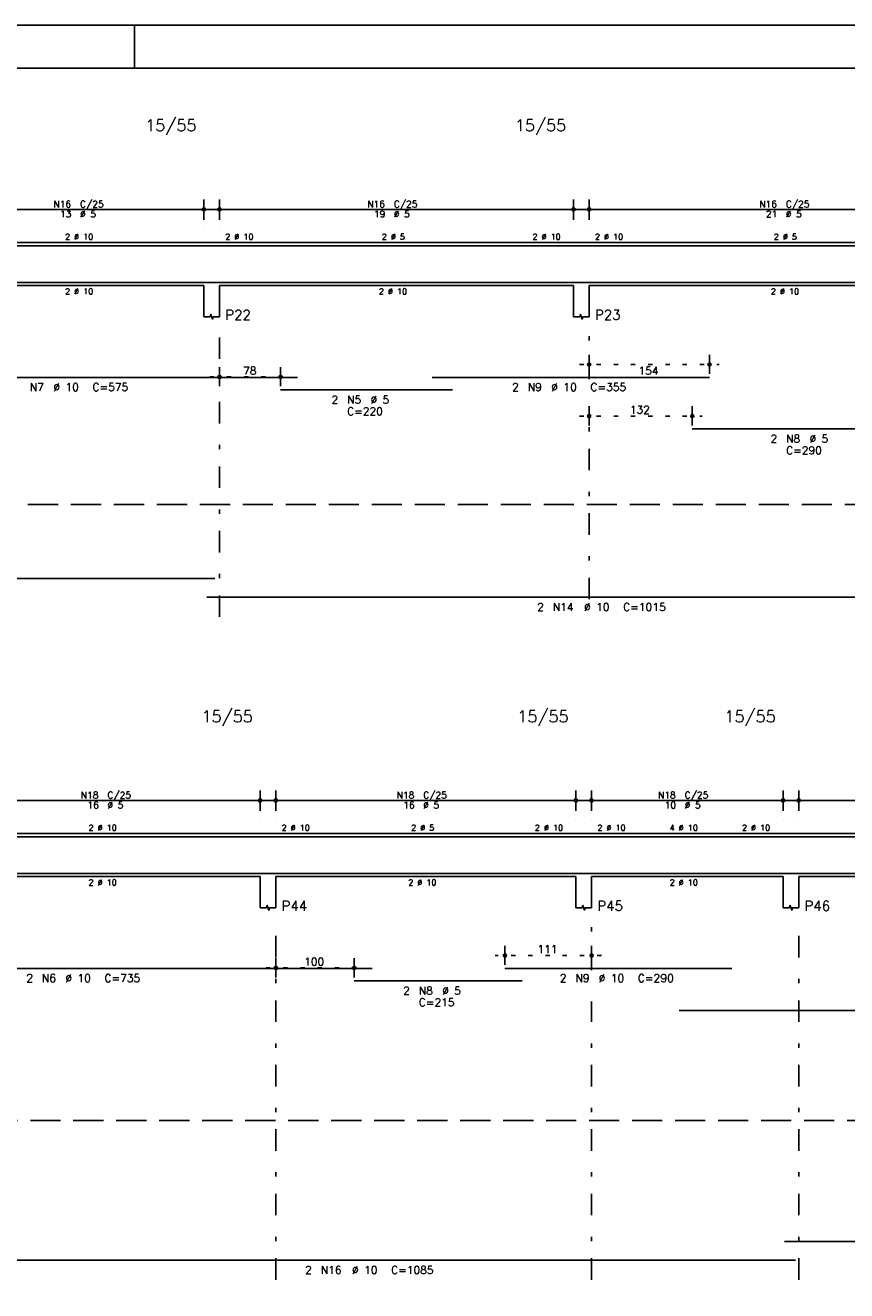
# Model space of a CAD drawing. Extents: x 0 to 84.1, y 0 to 59.4.
# Tile 3 of 6: x 26.1 to 45.2, y 30 to 59.4. Entities that reach past the tile are written whole.
import ezdxf

# ---------------------------------------------------------------- set-up
doc = ezdxf.new("R2010")
doc.units = 0
doc.header["$MEASUREMENT"] = 0
for name, pattern in [('ESTILO_TQS_0001', [1, 0.7, -0.3]), ('ESTILO_TQS_0002', [0.4, 0.1, -0.3]), ('ESTILO_TQS_0003', [1.5, 0.5, -0.4, 0.1, -0.5])]:
    doc.linetypes.add(name, pattern=pattern)
for name, color, linetype in [('1', 1, 'CONTINUOUS'), ('2', 2, 'CONTINUOUS'), ('4', 4, 'CONTINUOUS'), ('6', 6, 'CONTINUOUS')]:
    doc.layers.add(name, color=color, linetype=linetype)
doc.styles.get("Standard").update_dxf_attribs({"font": 'ROMANS.SHX'})

msp = doc.modelspace()

# ---------------------------------------------------------------- linework, layer by layer
at = {"layer": '1', "linetype": 'ESTILO_TQS_0002'}
for p, q in [((38.947753, 51.508157), (42.20188, 51.508157)), ((30.347753, 51.217248), (32.224935, 51.217248)), ((38.947753, 50.308157), (41.800571, 50.308157)), ((39.458028, 37.755295), (36.989846, 37.755295)), ((31.658028, 37.464385), (33.938083, 37.464385))]:
    msp.add_line(p, q, dxfattribs=at)
at = {"layer": '1', "linetype": 'ESTILO_TQS_0001'}
for p, q in [((3.12048, 48.249066), (59.993207, 48.249066)), ((3.17621, 33.914385), (60.048937, 33.914385))]:
    msp.add_line(p, q, dxfattribs=at)
at = {"layer": '2', "linetype": 'Continuous'}
for p, q in [((84.100006, 59.400002), (0, 59.400002)), ((28.600006, 58.400002), (28.600006, 59.400002)), ((24.347753, 55.117248), (30.438662, 55.117248)), ((30.211389, 54.871794), (30.211389, 55.344521)), ((30.347753, 55.117248), (39.038662, 55.117248)), ((30.575025, 54.871794), (30.575025, 55.344521)), ((38.811389, 54.871794), (38.811389, 55.344521)), ((38.947753, 55.117248), (48.675025, 55.117248)), ((39.175025, 54.871794), (39.175025, 55.344521)), ((30.211389, 54.644521), (30.211389, 54.644521)), ((30.575025, 54.644521), (30.575025, 54.644521)), ((38.811389, 54.644521), (38.811389, 54.644521)), ((39.175025, 54.644521), (39.175025, 54.644521)), ((24.575025, 54.344521), (30.211389, 54.344521)), ((30.211389, 54.344521), (30.575025, 54.344521)), ((30.575025, 54.344521), (38.811389, 54.344521)), ((38.811389, 54.344521), (39.175025, 54.344521)), ((39.175025, 54.344521), (48.447753, 54.344521)), ((24.575025, 53.344521), (30.211389, 53.344521)), ((30.211389, 53.344521), (30.211389, 52.617248)), ((30.575025, 53.344521), (38.811389, 53.344521)), ((30.575025, 53.344521), (30.575025, 52.617248)), ((38.811389, 53.344521), (38.811389, 52.617248)), ((39.175025, 53.344521), (48.447753, 53.344521)), ((39.175025, 53.344521), (39.175025, 52.617248)), ((39.175025, 51.289975), (39.175025, 51.73543)), ((41.974607, 51.289975), (41.974607, 51.73543)), ((30.575025, 50.999066), (30.575025, 51.444521)), ((31.997662, 50.999066), (31.997662, 51.444521)), ((39.175025, 51.199066), (39.175025, 51.199066)), ((41.974607, 51.199066), (41.974607, 51.199066)), ((30.575025, 50.908157), (30.575025, 50.908157)), ((31.997662, 50.908157), (31.997662, 50.908157)), ((39.175025, 50.089975), (39.175025, 50.53543)), ((41.573298, 50.089975), (41.573298, 50.53543)), ((39.175025, 49.999066), (39.175025, 49.999066)), ((41.573298, 49.999066), (41.573298, 49.999066)), ((31.521665, 41.118931), (31.521665, 41.591658)), ((31.885301, 41.118931), (31.885301, 41.591658)), ((38.867119, 41.118931), (38.867119, 41.591658)), ((39.230755, 41.118931), (39.230755, 41.591658)), ((43.685301, 41.118931), (43.685301, 41.591658)), ((44.048937, 41.118931), (44.048937, 41.591658)), ((24.312574, 41.364385), (31.748937, 41.364385)), ((31.658028, 41.364385), (39.094392, 41.364385)), ((39.003483, 41.364385), (43.912574, 41.364385)), ((43.821665, 41.364385), (48.730755, 41.364385)), ((31.521665, 40.891658), (31.521665, 40.891658)), ((31.885301, 40.891658), (31.885301, 40.891658)), ((38.867119, 40.891658), (38.867119, 40.891658)), ((39.230755, 40.891658), (39.230755, 40.891658)), ((43.685301, 40.891658), (43.685301, 40.891658)), ((44.048937, 40.891658), (44.048937, 40.891658)), ((24.539846, 40.591658), (31.521665, 40.591658)), ((31.521665, 40.591658), (31.885301, 40.591658)), ((31.885301, 40.591658), (38.867119, 40.591658)), ((38.867119, 40.591658), (39.230755, 40.591658)), ((39.230755, 40.591658), (43.685301, 40.591658)), ((43.685301, 40.591658), (44.048937, 40.591658)), ((44.048937, 40.591658), (48.503483, 40.591658)), ((24.539846, 39.591658), (31.521665, 39.591658)), ((31.521665, 39.591658), (31.521665, 38.864385)), ((31.885301, 39.591658), (38.867119, 39.591658)), ((31.885301, 39.591658), (31.885301, 38.864385)), ((38.867119, 39.591658), (38.867119, 38.864385)), ((39.230755, 39.591658), (43.685301, 39.591658)), ((39.230755, 39.591658), (39.230755, 38.864385)), ((43.685301, 39.591658), (43.685301, 38.864385)), ((44.048937, 39.591658), (48.503483, 39.591658)), ((44.048937, 39.591658), (44.048937, 38.864385)), ((31.885301, 37.246204), (31.885301, 37.691658)), ((33.71081, 37.246204), (33.71081, 37.691658)), ((37.217119, 37.537113), (37.217119, 37.982567)), ((39.230755, 37.537113), (39.230755, 37.982567)), ((37.217119, 37.446204), (37.217119, 37.446204)), ((39.230755, 37.446204), (39.230755, 37.446204)), ((31.885301, 37.155295), (31.885301, 37.155295)), ((33.71081, 37.155295), (33.71081, 37.155295))]:
    msp.add_line(p, q, dxfattribs=at)
at = {"layer": '2', "linetype": 'ESTILO_TQS_0003'}
for p, q in [((30.575025, 45.63543), (30.575025, 52.299066)), ((39.175025, 51.164521), (39.175025, 52.299066)), ((39.175025, 46.046339), (39.175025, 50.433612)), ((31.885301, 30.20984), (31.885301, 38.546204)), ((39.230755, 37.411658), (39.230755, 38.546204)), ((44.048937, 30.20984), (44.048937, 38.546204)), ((39.230755, 30.20984), (39.230755, 36.680749))]:
    msp.add_line(p, q, dxfattribs=at)
at = {"layer": '2', "linetype": 'Continuous'}
for points in [[(83.100006, 1), (2.5, 1), (2.5, 58.400002), (83.100006, 58.400002), (83.100006, 1)], [(30.211389, 52.617248), (30.356844, 52.617248), (30.375025, 52.671794), (30.411389, 52.562703), (30.429571, 52.617248), (30.575025, 52.617248)], [(38.811389, 52.617248), (38.956844, 52.617248), (38.975025, 52.671794), (39.011389, 52.562703), (39.029571, 52.617248), (39.175025, 52.617248)], [(31.521665, 38.864385), (31.667119, 38.864385), (31.685301, 38.918931), (31.721665, 38.80984), (31.739846, 38.864385), (31.885301, 38.864385)], [(38.867119, 38.864385), (39.012574, 38.864385), (39.030755, 38.918931), (39.067119, 38.80984), (39.085301, 38.864385), (39.230755, 38.864385)], [(43.685301, 38.864385), (43.830755, 38.864385), (43.848937, 38.918931), (43.885301, 38.80984), (43.903483, 38.864385), (44.048937, 38.864385)]]:
    msp.add_lwpolyline(points, dxfattribs=at)
for centre, radius in [((30.211389, 55.117248), 0.037841), ((30.211389, 55.117248), 0.018864), ((30.575025, 55.117248), 0.037841), ((30.575025, 55.117248), 0.018864), ((38.811389, 55.117248), 0.037841), ((38.811389, 55.117248), 0.018864), ((39.175025, 55.117248), 0.037841), ((39.175025, 55.117248), 0.018864), ((39.175025, 51.508157), 0.036364), ((41.974607, 51.508157), 0.036364), ((30.575025, 51.217248), 0.036364), ((30.575025, 51.217248), 0.018182), ((31.997662, 51.217248), 0.036364), ((31.997662, 51.217248), 0.018182), ((39.175025, 51.508157), 0.018182), ((41.974607, 51.508157), 0.018182), ((39.175025, 50.308157), 0.036364), ((39.175025, 50.308157), 0.018182), ((41.573298, 50.308157), 0.036364), ((41.573298, 50.308157), 0.018182), ((31.521665, 41.364385), 0.037841), ((31.521665, 41.364385), 0.018864), ((31.885301, 41.364385), 0.037841), ((31.885301, 41.364385), 0.018864), ((38.867119, 41.364385), 0.037841), ((38.867119, 41.364385), 0.018864), ((39.230755, 41.364385), 0.037841), ((39.230755, 41.364385), 0.018864), ((43.685301, 41.364385), 0.037841), ((43.685301, 41.364385), 0.018864), ((44.048937, 41.364385), 0.037841), ((44.048937, 41.364385), 0.018864), ((37.217119, 37.755295), 0.036364), ((37.217119, 37.755295), 0.018182), ((39.230755, 37.755295), 0.036364), ((39.230755, 37.755295), 0.018182), ((31.885301, 37.464385), 0.036364), ((31.885301, 37.464385), 0.018182), ((33.71081, 37.464385), 0.036364), ((33.71081, 37.464385), 0.018182)]:
    msp.add_circle(centre, radius, dxfattribs=at)
at = {"layer": '4', "linetype": 'Continuous'}
for p, q in [((21.938844, 54.271794), (32.393389, 54.271794)), ((31.997662, 54.271794), (35.997662, 54.271794)), ((35.520062, 54.271794), (41.974607, 54.271794)), ((41.573298, 54.271794), (46.846025, 54.271794)), ((12.647753, 53.417248), (30.465935, 53.417248)), ((30.284116, 53.417248), (48.738662, 53.417248)), ((20.764428, 40.518931), (34.128065, 40.518931)), ((33.71081, 40.518931), (37.619901, 40.518931)), ((37.217119, 40.518931), (42.489846, 40.518931)), ((41.265483, 40.518931), (60.156392, 40.518931)), ((24.248937, 39.664385), (43.97621, 39.664385)), ((43.721665, 39.664385), (60.17621, 39.664385))]:
    msp.add_line(p, q, dxfattribs=at)
at = {"layer": '6', "linetype": 'Continuous'}
for p, q in [((21.938844, 51.208157), (32.393389, 51.208157)), ((35.520062, 51.208157), (41.974607, 51.208157)), ((31.997662, 50.917248), (35.997662, 50.917248)), ((41.573298, 50.008157), (46.846025, 50.008157)), ((12.647753, 46.526339), (30.465935, 46.526339)), ((30.284116, 46.089975), (48.738662, 46.089975)), ((20.764428, 37.455295), (34.128065, 37.455295)), ((37.217119, 37.455295), (42.489846, 37.455295)), ((33.71081, 37.164385), (37.619901, 37.164385)), ((41.265483, 36.473476), (60.156392, 36.473476)), ((43.721665, 31.100749), (60.17621, 31.100749)), ((24.248937, 30.664385), (43.97621, 30.664385))]:
    msp.add_line(p, q, dxfattribs=at)

# ---------------------------------------------------------------- texts
at = {"layer": '2', "linetype": 'Continuous'}
for s, height, p in [('15/55', 0.272727, (28.847753, 56.93543)), ('15/55', 0.272727, (37.447753, 56.93543)), ('N16', 0.154545, (26.713207, 55.163612)), ('13', 0.154545, (26.867753, 54.931794)), ('%%c 5', 0.154545, (27.331389, 54.931794)), ('C/25', 0.154545, (27.331389, 55.163612)), ('N16', 0.154545, (34.013207, 55.163612)), ('19', 0.154545, (34.167753, 54.931794)), ('%%c 5', 0.154545, (34.631389, 54.931794)), ('C/25', 0.154545, (34.631389, 55.163612)), ('N16', 0.154545, (43.131389, 55.163612)), ('21', 0.154545, (43.285935, 54.931794)), ('%%c 5', 0.154545, (43.749571, 54.931794)), ('C/25', 0.154545, (43.749571, 55.163612)), ('2 %%c 10', 0.136364, (26.984116, 54.412703)), ('2 %%c 10', 0.136364, (30.711389, 54.412703)), ('2 %%c 5', 0.136364, (34.352298, 54.412703)), ('2 %%c 10', 0.136364, (37.856844, 54.412703)), ('2 %%c 10', 0.136364, (39.311389, 54.412703)), ('2 %%c 5', 0.136364, (43.47048, 54.412703)), ('2 %%c 10', 0.136364, (26.984116, 53.139975)), ('2 %%c 10', 0.136364, (34.284116, 53.139975)), ('2 %%c 10', 0.136364, (43.402298, 53.139975)), ('P22', 0.227273, (30.711389, 52.549066)), ('P23', 0.227273, (39.311389, 52.549066)), ('78', 0.181818, (31.122707, 51.271794)), ('154', 0.181818, (40.320271, 51.271794)), ('N7', 0.181818, (26.166116, 50.889975)), ('%%c 10', 0.181818, (26.711571, 50.889975)), ('C=575', 0.181818, (27.620662, 50.889975)), ('2', 0.181818, (37.383698, 50.889975)), ('N9', 0.181818, (37.747335, 50.889975)), ('%%c 10', 0.181818, (38.292789, 50.889975)), ('C=355', 0.181818, (39.20188, 50.889975)), ('2', 0.181818, (33.17948, 50.599066)), ('N5', 0.181818, (33.543116, 50.599066)), ('%%c 5', 0.181818, (34.088571, 50.599066)), ('C=220', 0.181818, (33.543116, 50.326339)), ('132', 0.181818, (40.119616, 50.362703)), ('2', 0.181818, (43.39148, 49.689975)), ('N8', 0.181818, (43.755116, 49.689975)), ('%%c 5', 0.181818, (44.300571, 49.689975)), ('C=290', 0.181818, (43.755116, 49.417248)), ('2', 0.181818, (37.965935, 45.771794)), ('N14', 0.181818, (38.329571, 45.771794)), ('%%c 10', 0.181818, (39.056844, 45.771794)), ('C=1015', 0.181818, (39.965935, 45.771794)), ('15/55', 0.272727, (30.158028, 43.182567)), ('15/55', 0.272727, (37.503483, 43.182567)), ('15/55', 0.272727, (42.321665, 43.182567)), ('N18', 0.154545, (27.350755, 41.410749)), ('C/25', 0.154545, (27.968937, 41.410749)), ('N18', 0.154545, (34.69621, 41.410749)), ('C/25', 0.154545, (35.314392, 41.410749)), ('N18', 0.154545, (40.778028, 41.410749)), ('C/25', 0.154545, (41.39621, 41.410749)), ('16', 0.154545, (27.505301, 41.178931)), ('%%c 5', 0.154545, (27.968937, 41.178931)), ('16', 0.154545, (34.850755, 41.178931)), ('%%c 5', 0.154545, (35.314392, 41.178931)), ('10', 0.154545, (40.932574, 41.178931)), ('%%c 5', 0.154545, (41.39621, 41.178931)), ('2 %%c 10', 0.136364, (27.530755, 40.65984)), ('2 %%c 10', 0.136364, (32.021665, 40.65984)), ('2 %%c 5', 0.136364, (35.035301, 40.65984)), ('2 %%c 10', 0.136364, (37.912574, 40.65984)), ('2 %%c 10', 0.136364, (39.367119, 40.65984)), ('4 %%c 10', 0.136364, (41.048937, 40.65984)), ('2 %%c 10', 0.136364, (42.730755, 40.65984)), ('2 %%c 10', 0.136364, (27.530755, 39.387113)), ('2 %%c 10', 0.136364, (34.967119, 39.387113)), ('2 %%c 10', 0.136364, (41.048937, 39.387113)), ('P44', 0.227273, (32.021665, 38.796204)), ('P45', 0.227273, (39.367119, 38.796204)), ('P46', 0.227273, (44.185301, 38.796204)), ('111', 0.181818, (37.969392, 37.80984)), ('100', 0.181818, (32.54351, 37.518931)), ('2', 0.181818, (26.08261, 37.137113)), ('N6', 0.181818, (26.446246, 37.137113)), ('%%c 10', 0.181818, (26.991701, 37.137113)), ('C=735', 0.181818, (27.900792, 37.137113)), ('2', 0.181818, (38.489846, 37.137113)), ('N9', 0.181818, (38.853483, 37.137113)), ('%%c 10', 0.181818, (39.398937, 37.137113)), ('C=290', 0.181818, (40.308028, 37.137113)), ('2', 0.181818, (34.847174, 36.846204)), ('N8', 0.181818, (35.21081, 36.846204)), ('%%c 5', 0.181818, (35.756265, 36.846204)), ('C=215', 0.181818, (35.21081, 36.573476)), ('2', 0.181818, (32.567119, 30.346204)), ('N16', 0.181818, (32.930755, 30.346204)), ('%%c 10', 0.181818, (33.658028, 30.346204)), ('C=1085', 0.181818, (34.567119, 30.346204))]:
    msp.add_text(s, height=height, dxfattribs=at).set_placement(p)

doc.saveas('drawing.dxf')
